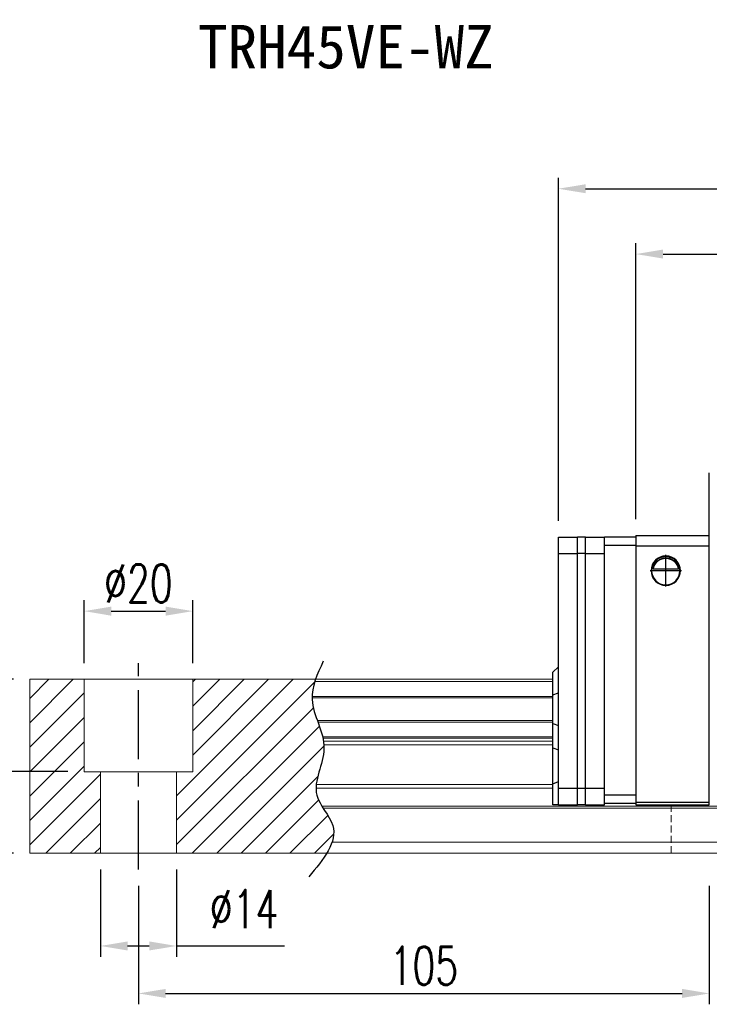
# Model space of a CAD drawing. Header units: millimetres. Extents: x 560 to 1081, y 594 to 775.
# Tile 2 of 50: x 745 to 872, y 594 to 775. Entities that reach past the tile are written whole.
import ezdxf
from ezdxf.enums import TextEntityAlignment as Align

# ---------------------------------------------------------------- set-up
doc = ezdxf.new("R2010")
doc.units = ezdxf.units.MM
doc.header["$PDSIZE"] = -1
for name, pattern in [('CENTER', [10.16, 6.35, -1.27, 1.27, -1.27]), ('DASHED', [0.75, 0.5, -0.25]), ('HIDDEN', [1.905, 1.27, -0.635])]:
    doc.linetypes.add(name, pattern=pattern)
for name, color, linetype in [('2', 7, 'Continuous'), ('CHA', 2, 'Continuous'), ('CL', 1, 'CENTER'), ('DIM', 4, 'Continuous'), ('HID', 2, 'DASHED'), ('OUT', 3, 'Continuous')]:
    doc.layers.add(name, color=color, linetype=linetype)
doc.styles.add('DIM-7', font='SIMPLEX.shx', dxfattribs={"width": 0.7, "bigfont": 'chineset.shx'})
doc.styles.add('T', font='kaiu.ttf')
doc.dimstyles.new('CNS', dxfattribs={"dimtxt": 3.5, "dimasz": 2.5, "dimexe": 1, "dimexo": 1.5, "dimgap": 0.09, "dimtad": 0, "dimdsep": 46, "dimtxsty": 'DIM-7', "dimcen": 0.09, "dimclrd": 1, "dimclre": 1, "dimclrt": 4, "dimadec": 0, "dimazin": 0, "dimtfac": 1, "dimtix": 1, "dimtmove": 2, "dimatfit": 3, "dimfxl": 1, "dimtvp": 0.971429, "dimtolj": 1, "dimarcsym": 0})

# ---------------------------------------------------------------- blocks, each defined once
blk = doc.blocks.new('*D19')
at = {"color": 7, "lineweight": -2, "transparency": 16777216}
for p, q in [((767.05, 615.74), (767.05, 593.91)), ((872.05, 615.74), (872.05, 593.91)), ((772.05, 595.91), (867.05, 595.91))]:
    blk.add_line(p, q, dxfattribs=at)
at = {"color": 7, "transparency": 16777216}
for points in [[(772.05, 596.74), (772.05, 595.08), (767.05, 595.91)], [(867.05, 596.74), (867.05, 595.08), (872.05, 595.91)]]:
    blk.add_solid(points, dxfattribs=at)
at = {"layer": 'DEFPOINTS', "color": 0, "transparency": 16777216}
for p in [(767.05, 618.74), (872.05, 618.74), (872.05, 595.91)]:
    blk.add_point(p, dxfattribs=at)
at = {"color": 7, "transparency": 16777216, "insert": (819.55, 601.01), "char_height": 7, "attachment_point": 5, "style": 'DIM-7'}
blk.add_mtext('\\A1;105', dxfattribs=at)
blk = doc.blocks.new('*D20')
at = {"color": 7, "lineweight": -2, "transparency": 16777216}
for p, q in [((757.05, 656.74), (757.05, 668.29)), ((777.05, 656.74), (777.05, 668.29)), ((762.05, 666.29), (772.05, 666.29))]:
    blk.add_line(p, q, dxfattribs=at)
at = {"color": 7, "transparency": 16777216}
for points in [[(762.05, 667.12), (762.05, 665.45), (757.05, 666.29)], [(772.05, 667.12), (772.05, 665.45), (777.05, 666.29)]]:
    blk.add_solid(points, dxfattribs=at)
at = {"layer": 'DEFPOINTS', "color": 0, "transparency": 16777216}
for p in [(777.05, 666.29), (757.05, 653.74), (777.05, 653.74)]:
    blk.add_point(p, dxfattribs=at)
at = {"color": 7, "transparency": 16777216, "insert": (767.05, 671.39), "char_height": 7, "attachment_point": 5, "style": 'DIM-7'}
blk.add_mtext('\\A1;%%C20', dxfattribs=at)
blk = doc.blocks.new('*D21')
at = {"color": 7, "lineweight": -2, "transparency": 16777216}
for p, q in [((744.05, 653.74), (734.15, 653.74)), ((736.15, 648.74), (736.15, 641.74)), ((754.05, 636.74), (734.15, 636.74))]:
    blk.add_line(p, q, dxfattribs=at)
at = {"color": 7, "transparency": 16777216}
for points in [[(735.32, 648.74), (736.98, 648.74), (736.15, 653.74)], [(735.32, 641.74), (736.98, 641.74), (736.15, 636.74)]]:
    blk.add_solid(points, dxfattribs=at)
at = {"layer": 'DEFPOINTS', "color": 0, "transparency": 16777216}
for p in [(747.05, 653.74), (736.15, 636.74), (757.05, 636.74)]:
    blk.add_point(p, dxfattribs=at)
at = {"color": 7, "transparency": 16777216, "insert": (731.05, 645.24), "char_height": 7, "attachment_point": 5, "rotation": 90, "style": 'DIM-7'}
blk.add_mtext('\\A1;17', dxfattribs=at)
blk = doc.blocks.new('*D18')
at = {"color": 7, "lineweight": -2, "transparency": 16777216}
for p, q in [((744.05, 653.74), (720.19, 653.74)), ((722.19, 648.74), (722.19, 626.74)), ((744.05, 621.74), (720.19, 621.74))]:
    blk.add_line(p, q, dxfattribs=at)
at = {"color": 7, "transparency": 16777216}
for points in [[(721.36, 648.74), (723.02, 648.74), (722.19, 653.74)], [(721.36, 626.74), (723.02, 626.74), (722.19, 621.74)]]:
    blk.add_solid(points, dxfattribs=at)
at = {"layer": 'DEFPOINTS', "color": 0, "transparency": 16777216}
for p in [(747.05, 653.74), (722.19, 621.74), (747.05, 621.74)]:
    blk.add_point(p, dxfattribs=at)
at = {"color": 7, "transparency": 16777216, "insert": (717.09, 637.74), "char_height": 7, "attachment_point": 5, "rotation": 90, "style": 'DIM-7'}
blk.add_mtext('\\A1;32', dxfattribs=at)
blk = doc.blocks.new('*D22')
at = {"layer": 'DEFPOINTS', "color": 0, "transparency": 16777216}
for p in [(1025.55, 732.02), (858.55, 680.24), (1025.55, 680.24)]:
    blk.add_point(p, dxfattribs=at)
at = {"layer": 'DIM', "color": 7, "lineweight": -2, "transparency": 16777216}
for p, q in [((858.55, 683.24), (858.55, 734.02)), ((1025.55, 683.24), (1025.55, 734.02)), ((863.55, 732.02), (1020.55, 732.02))]:
    blk.add_line(p, q, dxfattribs=at)
at = {"layer": 'DIM', "color": 7, "transparency": 16777216}
for points in [[(863.55, 732.86), (863.55, 731.19), (858.55, 732.02)], [(1020.55, 732.86), (1020.55, 731.19), (1025.55, 732.02)]]:
    blk.add_solid(points, dxfattribs=at)
at = {"layer": 'DIM', "color": 7, "transparency": 16777216, "insert": (942.05, 737.12), "char_height": 7, "attachment_point": 5, "style": 'DIM-7'}
blk.add_mtext('\\A1;167', dxfattribs=at)
blk = doc.blocks.new('*D26')
at = {"color": 7, "lineweight": -2, "transparency": 16777216}
for p, q in [((760.05, 618.74), (760.05, 602.65)), ((774.05, 618.74), (774.05, 602.65)), ((765.05, 604.65), (769.05, 604.65)), ((774.05, 604.65), (793.91, 604.65))]:
    blk.add_line(p, q, dxfattribs=at)
at = {"color": 7, "transparency": 16777216}
for points in [[(765.05, 605.48), (765.05, 603.82), (760.05, 604.65)], [(769.05, 605.48), (769.05, 603.82), (774.05, 604.65)]]:
    blk.add_solid(points, dxfattribs=at)
at = {"layer": 'DEFPOINTS', "color": 0, "transparency": 16777216}
for p in [(760.05, 621.74), (774.05, 621.74), (774.05, 604.65)]:
    blk.add_point(p, dxfattribs=at)
at = {"color": 7, "transparency": 16777216, "insert": (786.48, 611.45), "char_height": 7, "attachment_point": 5, "style": 'DIM-7'}
blk.add_mtext('\\A1;%%C14', dxfattribs=at)
blk = doc.blocks.new('*D101')
at = {"layer": 'DEFPOINTS', "color": 0, "transparency": 16777216}
for p in [(1039.8, 744.05), (844.3, 679.89), (1039.8, 679.89)]:
    blk.add_point(p, dxfattribs=at)
at = {"layer": 'DIM', "color": 7, "lineweight": -2, "transparency": 16777216}
for p, q in [((844.3, 682.89), (844.3, 746.05)), ((1039.8, 682.89), (1039.8, 746.05)), ((849.3, 744.05), (1034.8, 744.05))]:
    blk.add_line(p, q, dxfattribs=at)
at = {"layer": 'DIM', "color": 7, "transparency": 16777216}
for points in [[(849.3, 744.88), (849.3, 743.22), (844.3, 744.05)], [(1034.8, 744.88), (1034.8, 743.22), (1039.8, 744.05)]]:
    blk.add_solid(points, dxfattribs=at)
at = {"layer": 'DIM', "color": 7, "transparency": 16777216, "insert": (942.05, 749.15), "char_height": 7, "attachment_point": 5, "style": 'DIM-7'}
blk.add_mtext('\\A1;195.5', dxfattribs=at)

msp = doc.modelspace()

# ---------------------------------------------------------------- hatches: boundary and pattern name
at = {"layer": 'DIM'}
h = msp.add_hatch(dxfattribs=at)
h.set_pattern_fill('ANSI31', color=0, style=0)
h.set_pattern_definition([(45, (443.0995, 480.9535), (-2.245064, 2.245064), [])])
edge = h.paths.add_edge_path()
edge.add_spline(control_points=[(799.949, 646.166), (799.485, 647.467), (799.023, 648.843), (798.98, 650.22), (798.979, 650.305)], knot_values=[7.0410379, 7.0410379, 7.0410379, 7.0410379, 11.0834181, 11.3490412, 11.3490412, 11.3490412, 11.3490412], degree=3, periodic=0)
edge.add_spline(control_points=[(798.979, 650.305), (798.977, 650.403), (798.978, 650.501), (798.981, 650.599)], knot_values=[6.7346274, 6.7346274, 6.7346274, 6.7346274, 7.0410379, 7.0410379, 7.0410379, 7.0410379], degree=3, periodic=0)
edge.add_spline(control_points=[(798.981, 650.599), (799.005, 651.503), (799.195, 652.407), (799.481, 653.311)], knot_values=[3.908874, 3.908874, 3.908874, 3.908874, 6.7346274, 6.7346274, 6.7346274, 6.7346274], degree=3, periodic=0)
edge.add_spline(control_points=[(799.481, 653.311), (799.526, 653.452), (799.573, 653.594), (799.623, 653.735)], knot_values=[3.466366, 3.466366, 3.466366, 3.466366, 3.908874, 3.908874, 3.908874, 3.908874], degree=3, periodic=0)
edge.add_line((799.619, 653.735), (777.048, 653.735))
edge.add_line((777.048, 653.735), (777.048, 636.735))
edge.add_line((777.048, 636.735), (774.048, 636.735))
edge.add_line((774.048, 636.735), (774.048, 621.735))
edge.add_line((774.048, 621.735), (801.69, 621.735))
edge.add_spline(control_points=[(801.69, 621.735), (802.094, 622.406), (802.426, 623.073), (802.651, 623.735)], knot_values=[35.0876755, 35.0876755, 35.0876755, 35.0876755, 37.2888756, 37.2888756, 37.2888756, 37.2888756], degree=3, periodic=0)
edge.add_spline(control_points=[(802.651, 623.735), (803.009, 624.789), (803.191, 626.912), (801.691, 628.961), (801.011, 630.028)], knot_values=[27.949439, 27.949439, 27.949439, 27.949439, 31.4503537, 35.0876755, 35.0876755, 35.0876755, 35.0876755], degree=3, periodic=0)
edge.add_spline(control_points=[(801.011, 630.028), (800.936, 630.146), (800.862, 630.264), (800.79, 630.382)], knot_values=[27.5490533, 27.5490533, 27.5490533, 27.5490533, 27.949439, 27.949439, 27.949439, 27.949439], degree=3, periodic=0)
edge.add_spline(control_points=[(800.79, 630.382), (800.388, 631.04), (799.824, 632.12), (799.711, 633.254), (799.716, 633.693)], knot_values=[23.9494384, 23.9494384, 23.9494384, 23.9494384, 26.1777675, 27.5490533, 27.5490533, 27.5490533, 27.5490533], degree=3, periodic=0)
edge.add_spline(control_points=[(799.716, 633.693), (799.718, 633.927), (799.734, 634.162), (799.761, 634.4)], knot_values=[23.2175338, 23.2175338, 23.2175338, 23.2175338, 23.9494384, 23.9494384, 23.9494384, 23.9494384], degree=3, periodic=0)
edge.add_spline(control_points=[(799.761, 634.4), (800.004, 636.541), (801.249, 639.036), (801.174, 641.452), (801.158, 641.674)], knot_values=[15.9420699, 15.9420699, 15.9420699, 15.9420699, 22.5462419, 23.2175338, 23.2175338, 23.2175338, 23.2175338], degree=3, periodic=0)
edge.add_spline(control_points=[(801.158, 641.674), (801.14, 641.91), (801.111, 642.146), (801.074, 642.381)], knot_values=[15.228195, 15.228195, 15.228195, 15.228195, 15.9420699, 15.9420699, 15.9420699, 15.9420699], degree=3, periodic=0)
edge.add_spline(control_points=[(801.074, 642.381), (801.047, 642.548), (801.015, 642.715), (800.98, 642.882)], knot_values=[14.7203513, 14.7203513, 14.7203513, 14.7203513, 15.228195, 15.228195, 15.228195, 15.228195], degree=3, periodic=0)
edge.add_spline(control_points=[(800.98, 642.882), (800.96, 642.975), (800.939, 643.068), (800.917, 643.16)], knot_values=[14.4372251, 14.4372251, 14.4372251, 14.4372251, 14.7203513, 14.7203513, 14.7203513, 14.7203513], degree=3, periodic=0)
edge.add_spline(control_points=[(800.917, 643.16), (800.7, 644.072), (800.376, 644.974), (800.054, 645.872)], knot_values=[11.6531458, 11.6531458, 11.6531458, 11.6531458, 14.4372251, 14.4372251, 14.4372251, 14.4372251], degree=3, periodic=0)
edge.add_spline(control_points=[(800.054, 645.872), (800.019, 645.97), (799.984, 646.068), (799.949, 646.166)], knot_values=[11.3490412, 11.3490412, 11.3490412, 11.3490412, 11.6531458, 11.6531458, 11.6531458, 11.6531458], degree=3, periodic=0)
edge.add_line((799.949, 646.166), (799.949, 646.166))
h.paths.add_polyline_path([(757.048, 653.735), (747.048, 653.735), (747.048, 621.735), (760.048, 621.735), (760.048, 636.735), (757.048, 636.735)])

# ---------------------------------------------------------------- linework, layer by layer
at = {"linetype": 'Continuous', "lineweight": 15}
for p, q in [((800.79, 630.382), (1081.048, 630.382)), ((801.011, 630.028), (1081.048, 630.028))]:
    msp.add_line(p, q, dxfattribs=at)
at = {"layer": '2', "color": 0, "linetype": 'Continuous'}
for p, q in [((872.048, 630.635), (872.048, 691.735)), ((844.298, 679.885), (847.798, 679.885)), ((844.298, 676.885), (844.298, 679.885)), ((849.298, 679.885), (847.798, 679.885)), ((847.798, 630.635), (847.798, 679.885)), ((849.298, 679.885), (852.798, 679.885)), ((849.298, 676.885), (849.298, 679.885)), ((858.548, 679.935), (852.798, 679.935)), ((852.798, 630.635), (852.798, 679.935)), ((858.548, 680.235), (858.548, 630.635)), ((858.548, 680.235), (872.048, 680.235)), ((852.798, 678.435), (858.548, 678.435)), ((858.548, 678.335), (872.048, 678.335)), ((844.298, 630.635), (844.298, 676.885)), ((844.298, 676.885), (847.798, 676.885)), ((849.298, 676.885), (847.798, 676.885)), ((849.298, 630.635), (849.298, 676.885)), ((849.298, 676.885), (852.798, 676.885)), ((866.357, 674.01), (861.739, 674.01)), ((866.328, 674.035), (861.767, 674.035)), ((843.298, 655.035), (844.298, 656.035)), ((843.298, 650.888), (843.298, 655.035)), ((843.298, 650.888), (844.298, 651.252)), ((843.298, 645.583), (843.298, 650.888)), ((843.298, 645.583), (844.298, 645.219)), ((843.298, 641.114), (843.298, 645.583)), ((843.298, 634.524), (843.298, 641.114)), ((843.298, 641.114), (844.298, 640.75)), ((843.298, 634.524), (844.298, 634.938)), ((843.298, 630.635), (843.298, 634.524)), ((847.798, 633.635), (844.298, 633.635)), ((849.298, 633.635), (847.798, 633.635)), ((852.798, 633.635), (849.298, 633.635)), ((858.548, 632.435), (852.798, 632.435)), ((852.798, 630.935), (858.548, 630.935)), ((872.048, 631.034), (858.548, 631.034)), ((844.298, 630.635), (843.298, 630.635)), ((844.298, 630.635), (847.798, 630.635)), ((849.298, 630.635), (847.798, 630.635)), ((849.298, 630.635), (852.798, 630.635)), ((858.548, 630.635), (872.048, 630.635))]:
    msp.add_line(p, q, dxfattribs=at)
for radius, start, end in [(2.7, 90, 270), (2.6, 90, 270), (2.7, 270, 90), (2.6, 270, 90)]:
    msp.add_arc((864.048, 673.735), radius, start, end, dxfattribs=at)
at = {"layer": '2', "color": 0, "linetype": 'Continuous', "extrusion": (0, 0, -1)}
for start, end in [(7.49472, 90), (90, 172.50528)]:
    msp.add_arc((-864.048, 673.735), 2.3, start, end, dxfattribs=at)
at = {"layer": '2', "color": 0, "linetype": 'Continuous'}
for points, knots in [([(861.739, 674.01), (861.766, 674.242), (861.827, 674.47), (861.999, 674.875), (862.111, 675.06), (862.427, 675.461), (862.654, 675.656), (863.074, 675.9), (863.255, 675.979), (863.569, 676.066), (863.691, 676.09), (863.893, 676.111), (863.971, 676.115), (864.048, 676.115)], [0, 0, 0, 0, 0.187135, 0.187135, 0.3722972, 0.3722972, 0.651232, 0.651232, 0.8354912, 0.8354912, 0.9393137, 0.9393137, 1, 1, 1, 1]), ([(864.048, 676.115), (864.174, 676.115), (864.301, 676.104), (864.597, 676.053), (864.76, 676.004), (865.199, 675.821), (865.455, 675.648), (865.847, 675.255), (865.999, 675.048), (866.21, 674.628), (866.283, 674.42), (866.339, 674.14), (866.349, 674.076), (866.357, 674.01)], [0, 0, 0, 0, 0.0998047, 0.0998047, 0.2515472, 0.2515472, 0.5439534, 0.5439534, 0.769985, 0.769985, 0.9482846, 0.9482846, 1, 1, 1, 1])]:
    msp.add_open_spline(points, degree=3, knots=knots, dxfattribs=at)
for points in [[(861.767, 674.035), (861.758, 674.027), (861.748, 674.019), (861.739, 674.01)], [(866.357, 674.01), (866.347, 674.019), (866.338, 674.027), (866.328, 674.035)]]:
    msp.add_open_spline(points, degree=3, dxfattribs=at)
at = {"layer": 'CL', "color": 0, "ltscale": 2}
msp.add_line((767.048, 618.735), (767.048, 656.735), dxfattribs=at)
at = {"layer": 'DIM', "color": 0}
for p, q in [((864.048, 670.846), (864.048, 676.625)), ((866.937, 673.735), (861.158, 673.735))]:
    msp.add_line(p, q, dxfattribs=at)
msp.add_open_spline([(801.038, 657.063), (799.953, 654.725), (797.488, 649.408), (803.202, 641.326), (797.773, 632.923), (805.32, 625.729), (801.063, 620.586), (798.403, 617.371)], degree=3, knots=[0, 0, 0, 0, 7.306661, 16.6133617, 25.3207242, 31.5867608, 42.0326146, 42.0326146, 42.0326146, 42.0326146], dxfattribs=at)
at = {"layer": 'HID', "color": 0, "linetype": 'HIDDEN', "lineweight": 0}
msp.add_line((865.048, 621.735), (865.048, 630.635), dxfattribs=at)
at = {"layer": 'OUT', "color": 0, "linetype": 'Continuous', "lineweight": 15}
for p, q in [((747.048, 653.735), (843.298, 653.735)), ((747.048, 653.311), (747.048, 653.735)), ((747.048, 650.599), (747.048, 653.311)), ((757.048, 636.735), (757.048, 653.735)), ((777.048, 636.735), (777.048, 653.735)), ((799.481, 653.311), (843.298, 653.311)), ((747.048, 650.305), (747.048, 650.599)), ((747.048, 646.166), (747.048, 650.305)), ((798.979, 650.305), (843.298, 650.305)), ((798.981, 650.599), (843.298, 650.599)), ((747.048, 645.872), (747.048, 646.166)), ((747.048, 643.16), (747.048, 645.872)), ((799.949, 646.166), (843.298, 646.166)), ((800.054, 645.872), (843.298, 645.872)), ((747.048, 642.882), (747.048, 643.16)), ((747.048, 642.381), (747.048, 642.882)), ((747.048, 641.674), (747.048, 642.381)), ((747.048, 634.4), (747.048, 641.674)), ((800.917, 643.16), (843.298, 643.16)), ((800.98, 642.882), (843.298, 642.882)), ((801.074, 642.381), (843.298, 642.381)), ((801.158, 641.674), (843.298, 641.674)), ((757.048, 636.735), (777.048, 636.735)), ((760.048, 621.735), (760.048, 636.735)), ((774.048, 621.735), (774.048, 636.735)), ((747.048, 633.693), (747.048, 634.4)), ((747.048, 630.382), (747.048, 633.693)), ((799.716, 633.693), (843.298, 633.693)), ((799.761, 634.4), (843.298, 634.4)), ((747.048, 630.028), (747.048, 630.382)), ((747.048, 623.735), (747.048, 630.028)), ((747.048, 621.735), (747.048, 623.735)), ((802.651, 623.735), (1081.048, 623.735)), ((747.048, 621.735), (1081.048, 621.735))]:
    msp.add_line(p, q, dxfattribs=at)

# ---------------------------------------------------------------- texts
at = {"layer": 'CHA', "color": 7, "style": 'T'}
msp.add_text('TRH45VE-WZ', height=8, dxfattribs=at).set_placement((805.2, 770.131), align=Align.MIDDLE)

# ---------------------------------------------------------------- dimensions: what is measured, and where the dimension line sits
at = {"color": 0}
dim = msp.add_linear_dim(base=(777.048, 666.286), p1=(757.048, 653.735), p2=(777.048, 653.735), text='%%C<>', dimstyle='CNS', override={"dimscale": 2, "dimgap": 0.8, "dimtad": 1, "dimclrd": 7, "dimclre": 7, "dimclrt": 7, "dimtmove": 1}, dxfattribs=at)
dim.commit()
dim.dimension.update_dxf_attribs({"geometry": '*D20', "text_midpoint": (767.048, 671.386)})
for base, p2, picture, middle in [((722.19, 621.735), (747.048, 621.735), '*D18', (717.09, 637.735)), ((736.15, 636.735), (757.048, 636.735), '*D21', (731.05, 645.235))]:
    dim = msp.add_linear_dim(base=base, p1=(747.048, 653.735), p2=p2, angle=90, dimstyle='CNS', override={"dimscale": 2, "dimgap": 0.8, "dimtad": 1, "dimclrd": 7, "dimclre": 7, "dimclrt": 7, "dimtmove": 1}, dxfattribs=at)
    dim.commit()
    dim.dimension.update_dxf_attribs({"geometry": picture, "text_midpoint": middle})
dim = msp.add_linear_dim(base=(774.048, 604.652), p1=(760.048, 621.735), p2=(774.048, 621.735), angle=180, text='%%C<>', dimstyle='CNS', override={"dimscale": 2, "dimgap": 0.8, "dimclrd": 7, "dimclre": 7, "dimclrt": 7, "dimtmove": 0}, dxfattribs=at)
dim.commit()
dim.dimension.update_dxf_attribs({"geometry": '*D26', "text_midpoint": (786.481, 604.652), "dimtype": 160})
dim = msp.add_linear_dim(base=(872.048, 595.909), p1=(767.048, 618.735), p2=(872.048, 618.735), dimstyle='CNS', override={"dimscale": 2, "dimgap": 0.8, "dimtad": 1, "dimclrd": 7, "dimclre": 7, "dimclrt": 7, "dimtmove": 1}, dxfattribs=at)
dim.commit()
dim.dimension.update_dxf_attribs({"geometry": '*D19', "text_midpoint": (819.548, 601.009)})
at = {"layer": 'DIM', "color": 0}
dim = msp.add_linear_dim(base=(1039.798, 744.052), p1=(844.298, 679.885), p2=(1039.798, 679.885), angle=180, dimstyle='CNS', override={"dimscale": 2, "dimgap": 0.8, "dimtad": 1, "dimclrd": 7, "dimclre": 7, "dimclrt": 7, "dimtmove": 1}, dxfattribs=at)
dim.commit()
dim.dimension.update_dxf_attribs({"geometry": '*D101', "text_midpoint": (942.048, 749.152)})
dim = msp.add_linear_dim(base=(1025.548, 732.024), p1=(858.548, 680.235), p2=(1025.548, 680.235), dimstyle='CNS', override={"dimscale": 2, "dimgap": 0.8, "dimtad": 1, "dimclrd": 7, "dimclre": 7, "dimclrt": 7, "dimtmove": 1}, dxfattribs=at)
dim.commit()
dim.dimension.update_dxf_attribs({"geometry": '*D22', "text_midpoint": (942.048, 737.124)})

doc.saveas('drawing.dxf')
